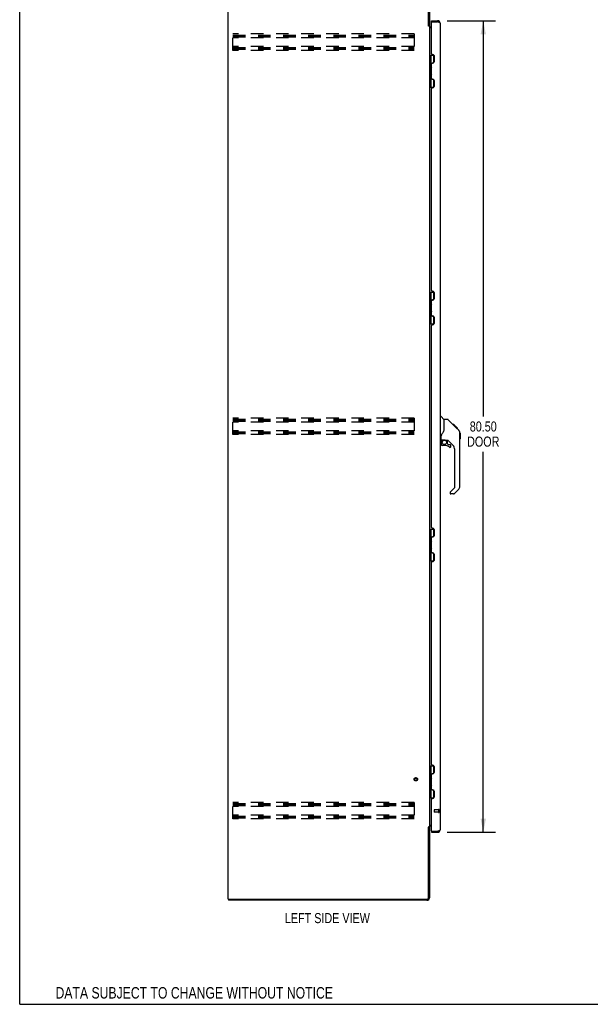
# Model space of a CAD drawing. Header units: inches. Extents: x 0 to 227, y 0 to 147.
# Tile 1 of 41: x 0 to 57, y 0 to 98. Entities that reach past the tile are written whole.
import ezdxf

# ---------------------------------------------------------------- set-up
doc = ezdxf.new("R2010")
doc.units = ezdxf.units.IN
doc.header["$LTSCALE"] = 12.466667
doc.header["$MEASUREMENT"] = 0
doc.linetypes.add('HIDDEN', pattern=[0.2, 0.1, -0.1])
doc.layers.get('0').update_dxf_attribs({"linetype": 'CONTINUOUS'})
for name, color, linetype in [('02___PRT_ALL_AXES', 7, 'CONTINUOUS'), ('DEFAULT_2', 8, 'HIDDEN'), ('DIMENSIONS', 7, 'CONTINUOUS')]:
    doc.layers.add(name, color=color, linetype=linetype)
doc.styles.get("Standard").update_dxf_attribs({"font": 'txt', "width": 0.8})
doc.dimstyles.new('DIMSTYLE_1', dxfattribs={"dimtxt": 1, "dimasz": 1.333333, "dimexe": 0.09, "dimexo": 0.07, "dimgap": 0.0375, "dimtad": 0, "dimtih": 1, "dimtoh": 1, "dimzin": 4, "dimdsep": 46, "dimtxsty": 'Standard', "dimblk": '_FILLED', "dimblk1": '_FILLED', "dimblk2": '_FILLED', "dimcen": 0.09, "dimadec": 0, "dimazin": 0, "dimtfac": 1, "dimtofl": 0, "dimtmove": 0, "dimatfit": 3, "dimldrblk": '_FILLED', "dimfxl": 0, "dimtolj": 1, "dimtzin": 4, "dimarcsym": 0})

# ---------------------------------------------------------------- blocks, each defined once
blk = doc.blocks.new('_FILLED')
at = {"color": 0, "linetype": 'ByBlock'}
blk.add_solid([(0, 0), (-1, 0.2), (-1, -0.2)], dxfattribs=at)
blk = doc.blocks.new('*D4')
at = {"layer": 'DIMENSIONS', "color": 2, "linetype": 'Continuous'}
for p, q in [((42.435, 97.571), (47.234, 97.571)), ((46.034, 97.571), (46.034, 58.321)), ((46.034, 17.071), (46.034, 54.821)), ((42.435, 17.071), (47.234, 17.071))]:
    blk.add_line(p, q, dxfattribs=at)
at = {"layer": 'DIMENSIONS', "color": 2, "linetype": 'Continuous', "xscale": 1.3333333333, "yscale": 1.3333333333, "zscale": 1.3333333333}
for p, rotation in [((46.034, 97.571), 90), ((46.034, 17.071), 270)]:
    blk.add_blockref('_FILLED', p, dxfattribs=dict(at, rotation=rotation))
at = {"layer": 'DIMENSIONS', "color": 2, "linetype": 'Continuous', "insert": (46.034, 57.821), "char_height": 1, "width": 4, "attachment_point": 2, "line_spacing_factor": 0.9}
blk.add_mtext('80.50\\PDOOR', dxfattribs=at)

msp = doc.modelspace()

# ---------------------------------------------------------------- linework, layer by layer
at = {"color": 7, "linetype": 'Continuous'}
for p, q in [((0, 0), (0, 146.667)), ((40.591, 97.081), (40.695, 97.081)), ((40.895, 97.467), (40.895, 97.571)), ((40.915, 97.467), (40.895, 97.467)), ((41.502, 97.571), (41.502, 97.467)), ((40.695, 94.146), (41.138, 94.146)), ((40.734, 90.996), (40.734, 94.146)), ((40.872, 93.356), (40.872, 94.146)), ((41.088, 94.146), (41.088, 93.38)), ((40.808, 93.293), (40.872, 93.356)), ((40.808, 93.293), (40.808, 93.031)), ((40.808, 93.031), (40.872, 92.967)), ((40.824, 93.015), (40.824, 93.309)), ((40.872, 92.175), (40.872, 92.967)), ((41.069, 93.369), (41.008, 93.369)), ((40.808, 92.111), (40.872, 92.175)), ((40.808, 91.85), (40.808, 92.111)), ((40.808, 91.85), (40.872, 91.786)), ((40.824, 91.834), (40.824, 92.128)), ((40.695, 90.996), (41.138, 90.996)), ((40.872, 90.996), (40.872, 91.786)), ((41.008, 91.774), (41.069, 91.774)), ((41.088, 91.763), (41.088, 90.996)), ((40.695, 70.646), (41.138, 70.646)), ((40.734, 67.496), (40.734, 70.646)), ((40.872, 69.856), (40.872, 70.646)), ((41.088, 70.646), (41.088, 69.88)), ((40.808, 69.793), (40.872, 69.856)), ((40.808, 69.793), (40.808, 69.531)), ((40.808, 69.531), (40.872, 69.467)), ((40.824, 69.515), (40.824, 69.809)), ((40.872, 68.675), (40.872, 69.467)), ((41.069, 69.869), (41.008, 69.869)), ((40.808, 68.611), (40.872, 68.675)), ((40.808, 68.35), (40.808, 68.611)), ((40.824, 68.334), (40.824, 68.628)), ((40.695, 67.496), (41.138, 67.496)), ((40.808, 68.35), (40.872, 68.286)), ((40.872, 67.496), (40.872, 68.286)), ((41.008, 68.274), (41.069, 68.274)), ((41.088, 68.263), (41.088, 67.496)), ((41.749, 58.325), (41.811, 58.325)), ((42.136, 58.016), (41.839, 58.314)), ((42.503, 58.01), (42.142, 58.01)), ((42.142, 56.906), (42.142, 58.01)), ((43.324, 57.222), (42.559, 57.987)), ((42.142, 56.968), (42.122, 56.911)), ((43.08, 57.533), (43.013, 57.533)), ((43.088, 57.525), (43.021, 57.525)), ((43.097, 57.516), (43.031, 57.516)), ((43.104, 57.509), (43.037, 57.509)), ((43.112, 57.501), (43.045, 57.501)), ((43.132, 57.481), (43.065, 57.481)), ((43.08, 57.533), (43.407, 57.206)), ((43.154, 57.459), (43.087, 57.459)), ((43.177, 57.436), (43.111, 57.436)), ((43.201, 57.412), (43.134, 57.412)), ((43.225, 57.388), (43.158, 57.388)), ((43.249, 57.364), (43.182, 57.364)), ((43.271, 57.342), (43.204, 57.342)), ((43.291, 57.322), (43.224, 57.322)), ((43.308, 57.305), (43.241, 57.305)), ((43.321, 57.292), (43.255, 57.292)), ((43.326, 57.287), (43.259, 57.287)), ((43.328, 57.285), (43.261, 57.285)), ((43.328, 57.285), (43.261, 57.285)), ((43.329, 57.284), (43.262, 57.284)), ((43.297, 57.249), (43.263, 57.283)), ((43.331, 57.282), (43.264, 57.282)), ((43.336, 57.277), (43.269, 57.277)), ((43.342, 57.271), (43.275, 57.271)), ((43.355, 57.258), (43.288, 57.258)), ((43.324, 57.222), (43.297, 57.249)), ((43.37, 57.243), (43.304, 57.243)), ((43.378, 57.235), (43.311, 57.235)), ((43.385, 57.228), (43.318, 57.228)), ((43.324, 57.222), (43.602, 56.944)), ((43.397, 57.216), (43.33, 57.216)), ((43.402, 57.211), (43.335, 57.211)), ((43.406, 57.207), (43.339, 57.207)), ((43.407, 57.206), (43.34, 57.206)), ((43.407, 57.206), (43.34, 57.206)), ((43.408, 57.205), (43.341, 57.205)), ((43.492, 57.121), (43.408, 57.205)), ((43.425, 57.121), (43.492, 57.121)), ((43.493, 57.12), (43.427, 57.12)), ((43.496, 57.117), (43.429, 57.117)), ((43.493, 57.12), (43.496, 57.117)), ((43.716, 56.688), (43.716, 56.695)), ((43.717, 51.382), (43.717, 56.666)), ((43.729, 56.67), (43.729, 56.083)), ((41.827, 55.943), (41.749, 55.943)), ((41.867, 55.983), (41.867, 56.39)), ((41.867, 55.766), (41.867, 55.528)), ((41.886, 55.985), (42.182, 55.985)), ((41.924, 55.905), (42.004, 55.985)), ((41.93, 55.899), (41.927, 55.902)), ((41.934, 55.895), (41.93, 55.899)), ((41.939, 55.891), (41.934, 55.895)), ((42.454, 55.943), (42.367, 55.943)), ((42.497, 55.612), (42.497, 55.938)), ((43.032, 55.447), (42.531, 55.948)), ((42.182, 55.449), (41.945, 55.449)), ((42.5, 55.603), (42.572, 55.532)), ((42.58, 55.528), (42.733, 55.528)), ((42.812, 55.33), (42.812, 55.449)), ((43.205, 51.296), (43.205, 55.029)), ((42.747, 50.805), (43.182, 51.241)), ((43.602, 51.104), (43.15, 50.651)), ((42.733, 50.772), (42.733, 50.707)), ((43.094, 50.628), (42.812, 50.628)), ((40.695, 47.146), (41.138, 47.146)), ((40.734, 43.996), (40.734, 47.146)), ((40.872, 46.356), (40.872, 47.146)), ((41.088, 47.146), (41.088, 46.38)), ((40.808, 46.293), (40.872, 46.356)), ((40.808, 46.293), (40.808, 46.031)), ((40.808, 46.031), (40.872, 45.967)), ((40.824, 46.015), (40.824, 46.309)), ((40.872, 45.175), (40.872, 45.967)), ((41.069, 46.369), (41.008, 46.369)), ((40.808, 45.111), (40.872, 45.175)), ((40.808, 44.85), (40.808, 45.111)), ((40.824, 44.834), (40.824, 45.128)), ((40.695, 43.996), (41.138, 43.996)), ((40.808, 44.85), (40.872, 44.786)), ((40.872, 43.996), (40.872, 44.786)), ((41.008, 44.774), (41.069, 44.774)), ((41.088, 44.763), (41.088, 43.996)), ((40.695, 23.646), (41.138, 23.646)), ((40.734, 20.496), (40.734, 23.646)), ((40.872, 22.856), (40.872, 23.646)), ((41.088, 23.646), (41.088, 22.88)), ((40.808, 22.793), (40.872, 22.856)), ((40.808, 22.793), (40.808, 22.531)), ((40.808, 22.531), (40.872, 22.467)), ((40.824, 22.515), (40.824, 22.809)), ((40.872, 21.675), (40.872, 22.467)), ((41.069, 22.869), (41.008, 22.869)), ((40.808, 21.611), (40.872, 21.675)), ((40.808, 21.35), (40.808, 21.611)), ((40.824, 21.334), (40.824, 21.628)), ((40.808, 21.35), (40.872, 21.286)), ((40.872, 20.496), (40.872, 21.286)), ((41.008, 21.274), (41.069, 21.274)), ((41.088, 21.263), (41.088, 20.496)), ((40.695, 20.496), (41.138, 20.496)), ((40.591, 17.562), (40.695, 17.562)), ((40.895, 17.175), (40.915, 17.175)), ((40.895, 17.175), (40.895, 17.071)), ((41.502, 17.071), (41.502, 17.175)), ((20.747, 10.425), (20.747, 10.321)), ((0, 0), (226.667, 0))]:
    msp.add_line(p, q, dxfattribs=at)
at = {"color": 3, "linetype": 'Continuous'}
for p, q in [((20.695, 10.425), (20.695, 100.217)), ((40.591, 97.07), (40.591, 100.074)), ((40.695, 100.075), (40.695, 97.068)), ((40.604, 97.047), (40.602, 97.052)), ((40.695, 97.029), (40.62, 97.029)), ((40.695, 97.029), (40.695, 17.614)), ((40.895, 96.873), (40.735, 96.873)), ((40.837, 96.925), (40.895, 96.925)), ((40.895, 97.571), (41.502, 97.571)), ((40.895, 94.297), (40.895, 97.447)), ((40.915, 97.467), (41.502, 97.467)), ((41.749, 97.325), (41.749, 17.318)), ((40.955, 94.237), (41.015, 94.237)), ((41.145, 94.107), (41.145, 93.487)), ((40.895, 91.846), (40.895, 93.297)), ((41.015, 93.357), (40.955, 93.357)), ((40.895, 70.797), (40.895, 90.846)), ((40.955, 91.786), (41.015, 91.786)), ((41.015, 90.906), (40.955, 90.906)), ((41.145, 91.656), (41.145, 91.036)), ((40.955, 70.737), (41.015, 70.737)), ((41.145, 70.607), (41.145, 69.987)), ((40.895, 68.346), (40.895, 69.797)), ((41.015, 69.857), (40.955, 69.857)), ((40.955, 68.286), (41.015, 68.286)), ((41.015, 67.406), (40.955, 67.406)), ((41.145, 68.156), (41.145, 67.536)), ((40.895, 47.297), (40.895, 67.346)), ((40.955, 47.237), (41.015, 47.237)), ((41.145, 47.107), (41.145, 46.487)), ((40.895, 44.846), (40.895, 46.297)), ((41.015, 46.357), (40.955, 46.357)), ((40.955, 44.786), (41.015, 44.786)), ((41.145, 44.656), (41.145, 44.036)), ((40.895, 23.797), (40.895, 43.846)), ((41.015, 43.906), (40.955, 43.906)), ((40.955, 23.737), (41.015, 23.737)), ((41.145, 23.607), (41.145, 22.987)), ((40.895, 21.346), (40.895, 22.797)), ((41.015, 22.857), (40.955, 22.857)), ((40.955, 21.286), (41.015, 21.286)), ((41.145, 21.156), (41.145, 20.536)), ((40.895, 17.195), (40.895, 20.346)), ((41.015, 20.406), (40.955, 20.406)), ((40.695, 17.614), (40.62, 17.614)), ((40.735, 17.769), (40.895, 17.769)), ((40.895, 17.717), (40.837, 17.717)), ((40.591, 10.568), (40.591, 17.573)), ((40.695, 17.575), (40.695, 10.568)), ((40.895, 17.071), (41.502, 17.071)), ((40.915, 17.175), (41.502, 17.175)), ((20.695, 10.425), (40.448, 10.425)), ((40.448, 10.321), (20.747, 10.321))]:
    msp.add_line(p, q, dxfattribs=at)
for points in [[(40.602, 97.052), (40.601, 97.053), (40.6, 97.055), (40.599, 97.056), (40.598, 97.058), (40.597, 97.06), (40.596, 97.062), (40.595, 97.064), (40.593, 97.065), (40.592, 97.067), (40.591, 97.07)], [(40.62, 97.029), (40.618, 97.03), (40.616, 97.032), (40.615, 97.033), (40.613, 97.035), (40.612, 97.036), (40.61, 97.038), (40.609, 97.039), (40.608, 97.041), (40.607, 97.042), (40.606, 97.043), (40.606, 97.045), (40.605, 97.046), (40.604, 97.047)], [(40.71, 96.899), (40.707, 96.9), (40.705, 96.902), (40.702, 96.903), (40.7, 96.905), (40.698, 96.906), (40.697, 96.908), (40.696, 96.909), (40.695, 96.911), (40.695, 96.912), (40.695, 96.914)], [(40.735, 96.873), (40.735, 96.875), (40.735, 96.878), (40.734, 96.88), (40.733, 96.881), (40.732, 96.883), (40.731, 96.885), (40.73, 96.887), (40.728, 96.888), (40.726, 96.89), (40.724, 96.891), (40.722, 96.893), (40.72, 96.894), (40.717, 96.895), (40.715, 96.897), (40.71, 96.899)], [(41.596, 97.432), (41.581, 97.438), (41.566, 97.444), (41.55, 97.449), (41.534, 97.455), (41.518, 97.461), (41.502, 97.467)], [(41.749, 97.325), (41.748, 97.331), (41.746, 97.337), (41.744, 97.343), (41.74, 97.349), (41.735, 97.354), (41.73, 97.36), (41.723, 97.366), (41.716, 97.372), (41.707, 97.378), (41.698, 97.384), (41.687, 97.39), (41.676, 97.396), (41.665, 97.402), (41.652, 97.408), (41.639, 97.414), (41.625, 97.42), (41.611, 97.426), (41.596, 97.432)], [(40.604, 17.595), (40.602, 17.591), (40.601, 17.589), (40.6, 17.588), (40.599, 17.586), (40.598, 17.584), (40.597, 17.583), (40.596, 17.581), (40.595, 17.579), (40.593, 17.577), (40.592, 17.575), (40.591, 17.573)], [(40.62, 17.614), (40.618, 17.612), (40.616, 17.611), (40.615, 17.609), (40.613, 17.608), (40.612, 17.606), (40.61, 17.605), (40.609, 17.603), (40.608, 17.602), (40.607, 17.6), (40.606, 17.599), (40.606, 17.598), (40.605, 17.596), (40.604, 17.595)], [(40.715, 17.746), (40.71, 17.743), (40.707, 17.742), (40.705, 17.741), (40.702, 17.739), (40.7, 17.738), (40.698, 17.736), (40.697, 17.735), (40.696, 17.733), (40.695, 17.732), (40.695, 17.73), (40.695, 17.729)], [(40.735, 17.769), (40.735, 17.767), (40.735, 17.765), (40.734, 17.763), (40.733, 17.761), (40.732, 17.759), (40.731, 17.758), (40.73, 17.756), (40.728, 17.754), (40.726, 17.753), (40.724, 17.751), (40.722, 17.75), (40.72, 17.749), (40.717, 17.747), (40.715, 17.746)], [(41.502, 17.175), (41.518, 17.181), (41.534, 17.187), (41.55, 17.193), (41.566, 17.199), (41.581, 17.205)], [(41.581, 17.205), (41.596, 17.211), (41.611, 17.217), (41.625, 17.223), (41.639, 17.229), (41.652, 17.235), (41.665, 17.241), (41.676, 17.247), (41.687, 17.252), (41.698, 17.258), (41.707, 17.264), (41.716, 17.27), (41.723, 17.276), (41.73, 17.282), (41.735, 17.288), (41.74, 17.294), (41.744, 17.3), (41.746, 17.306), (41.748, 17.312), (41.749, 17.318)]]:
    msp.add_lwpolyline(points, dxfattribs=at)
at = {"color": 7, "linetype": 'Continuous'}
for points in [[(42.559, 57.987), (42.551, 57.994), (42.543, 58), (42.534, 58.004), (42.524, 58.008), (42.514, 58.01), (42.503, 58.01)], [(42.122, 56.911), (42.091, 56.842), (42.054, 56.771), (42.012, 56.699), (41.965, 56.625), (41.92, 56.56)], [(43.263, 57.283), (43.241, 57.305), (43.219, 57.327), (43.197, 57.349)], [(43.717, 56.666), (43.716, 56.695), (43.711, 56.736), (43.701, 56.777), (43.687, 56.816), (43.669, 56.854), (43.647, 56.889), (43.622, 56.922), (43.602, 56.944)], [(41.92, 56.56), (41.909, 56.544), (41.894, 56.515), (41.882, 56.483), (41.873, 56.449), (41.868, 56.414), (41.867, 56.39)], [(41.939, 55.891), (41.929, 55.881), (41.921, 55.87), (41.913, 55.858), (41.906, 55.846), (41.9, 55.833), (41.895, 55.82), (41.892, 55.807), (41.889, 55.793), (41.887, 55.78), (41.887, 55.766)], [(41.927, 55.902), (41.926, 55.903), (41.925, 55.904), (41.925, 55.905), (41.924, 55.905)], [(42.182, 55.985), (42.188, 55.985), (42.208, 55.984), (42.229, 55.981), (42.25, 55.977), (42.27, 55.972), (42.288, 55.967), (42.304, 55.962), (42.318, 55.957), (42.33, 55.952), (42.34, 55.949), (42.349, 55.946), (42.358, 55.944)], [(42.358, 55.944), (42.365, 55.943), (42.366, 55.943)]]:
    msp.add_lwpolyline(points, dxfattribs=at)
msp.add_circle((42.182, 55.745), 0.217, dxfattribs=at)
at = {"color": 3, "linetype": 'Continuous'}
for centre, radius, start, end in [((40.837, 97.068), 0.142, 180, 270), ((40.915, 97.447), 0.02, 90, 180), ((41.502, 97.325), 0.246, 0, 90), ((40.955, 94.297), 0.06, 180, 270), ((41.015, 94.107), 0.13, 0, 90), ((40.955, 93.297), 0.06, 90, 180), ((41.015, 93.487), 0.13, 270, 360), ((40.955, 91.846), 0.06, 180, 270), ((40.955, 90.846), 0.06, 90, 180), ((41.015, 91.656), 0.13, 0, 90), ((41.015, 91.036), 0.13, 270, 360), ((40.955, 70.797), 0.06, 180, 270), ((41.015, 70.607), 0.13, 0, 90), ((40.955, 69.797), 0.06, 90, 180), ((41.015, 69.987), 0.13, 270, 360), ((40.955, 68.346), 0.06, 180, 270), ((40.955, 67.346), 0.06, 90, 180), ((41.015, 68.156), 0.13, 0, 90), ((41.015, 67.536), 0.13, 270, 360), ((40.955, 47.297), 0.06, 180, 270), ((41.015, 47.107), 0.13, 0, 90), ((40.955, 46.297), 0.06, 90, 180), ((41.015, 46.487), 0.13, 270, 360), ((40.955, 44.846), 0.06, 180, 270), ((41.015, 44.656), 0.13, 0, 90), ((41.015, 44.036), 0.13, 270, 360), ((40.955, 43.846), 0.06, 90, 180), ((40.955, 23.797), 0.06, 180, 270), ((41.015, 23.607), 0.13, 0, 90), ((40.955, 22.797), 0.06, 90, 180), ((41.015, 22.987), 0.13, 270, 360), ((40.955, 21.346), 0.06, 180, 270), ((41.015, 21.156), 0.13, 0, 90), ((41.015, 20.536), 0.13, 270, 360), ((40.955, 20.346), 0.06, 90, 180), ((40.837, 17.575), 0.142, 90, 180), ((40.915, 17.195), 0.02, 180, 270), ((41.502, 17.318), 0.246, 270, 360), ((40.448, 10.568), 0.246, 270, 360), ((40.448, 10.568), 0.143, 270, 360)]:
    msp.add_arc(centre, radius, start, end, dxfattribs=at)
at = {"color": 7, "linetype": 'Continuous'}
for centre, radius, start, end in [((41.502, 97.325), 0.142, 48.66114, 90), ((41.585, 97.181), 0.26, 90, 92.59369), ((40.809, 93.265), 0.116, 34.18209, 57.15809), ((40.809, 93.059), 0.116, 302.84191, 317.60993), ((41.344, 92.792), 0.472, 162.1337, 180), ((41.344, 92.351), 0.472, 180, 197.86631), ((40.809, 92.084), 0.116, 42.39007, 57.15809), ((40.809, 91.878), 0.116, 302.84191, 325.8187), ((40.809, 69.765), 0.116, 34.18209, 57.15809), ((40.809, 69.559), 0.116, 302.84191, 317.60993), ((41.344, 69.292), 0.472, 162.1337, 180), ((41.344, 68.851), 0.472, 180, 197.86631), ((40.809, 68.584), 0.116, 42.39007, 57.15809), ((40.809, 68.378), 0.116, 302.84191, 325.8187), ((41.811, 58.286), 0.0394, 45, 90), ((42.123, 58.002), 0.0197, 0, 45), ((43.709, 56.67), 0.0197, 0, 68.93953), ((41.827, 55.983), 0.0394, 270, 360), ((41.886, 56.004), 0.0197, 180, 270), ((42.063, 55.766), 0.197, 135, 180), ((42.454, 55.746), 0.197, 52.51213, 90), ((43.709, 56.083), 0.0197, 293.60704, 360), ((41.945, 55.528), 0.0787, 180, 270), ((42.182, 54.662), 0.787, 50.4788, 90), ((42.508, 55.612), 0.0118, 180, 225), ((42.58, 55.54), 0.0118, 225, 270), ((42.733, 55.33), 0.0787, 230.4788, 360), ((42.733, 55.449), 0.0787, 0, 90), ((42.615, 55.029), 0.591, 0, 45), ((42.78, 50.772), 0.0472, 135, 180), ((43.126, 51.296), 0.0787, 315, 360), ((43.323, 51.382), 0.394, 315, 360), ((42.812, 50.707), 0.0787, 180, 270), ((43.094, 50.707), 0.0787, 270, 315), ((40.809, 46.265), 0.116, 34.18209, 57.15809), ((40.809, 46.059), 0.116, 302.84191, 317.60993), ((41.344, 45.792), 0.472, 162.1337, 180), ((41.344, 45.351), 0.472, 180, 197.86631), ((40.809, 45.084), 0.116, 42.39007, 57.15809), ((40.809, 44.878), 0.116, 302.84191, 325.8187), ((40.809, 22.765), 0.116, 34.18209, 57.15809), ((40.809, 22.559), 0.116, 302.84191, 317.60993), ((41.344, 22.292), 0.472, 162.1337, 180), ((41.344, 21.851), 0.472, 180, 197.86631), ((40.809, 21.584), 0.116, 42.39007, 57.15809), ((40.809, 21.378), 0.116, 302.84191, 325.8187), ((41.502, 17.318), 0.142, 270, 311.33886), ((41.585, 17.461), 0.26, 267.37257, 270)]:
    msp.add_arc(centre, radius, start, end, dxfattribs=at)
at = {"layer": '02___PRT_ALL_AXES', "color": 8, "linetype": 'HIDDEN'}
for p, q in [((41.602, 19.299), (41.155, 19.299)), ((41.602, 19.051), (41.155, 19.051)), ((41.602, 19.299), (41.602, 19.051))]:
    msp.add_line(p, q, dxfattribs=at)
msp.add_circle((39.341, 22.321), 0.124, dxfattribs=at)
at = {"layer": 'DEFAULT_2', "color": 8, "linetype": 'HIDDEN'}
for p, q in [((21.174, 94.634), (21.174, 96.259)), ((39.174, 96.259), (21.174, 96.259)), ((21.174, 96.155), (39.174, 96.155)), ((21.174, 96.065), (39.174, 96.065)), ((21.174, 95.988), (39.174, 95.988)), ((39.174, 95.884), (21.174, 95.884)), ((39.174, 96.259), (39.174, 94.634)), ((39.174, 95.009), (21.174, 95.009)), ((21.174, 94.905), (39.174, 94.905)), ((21.174, 94.815), (39.174, 94.815)), ((21.174, 94.738), (39.174, 94.738)), ((39.174, 94.634), (21.174, 94.634)), ((21.174, 56.509), (21.174, 58.134)), ((39.174, 58.134), (21.174, 58.134)), ((21.174, 58.03), (39.174, 58.03)), ((21.174, 57.94), (39.174, 57.94)), ((21.174, 57.863), (39.174, 57.863)), ((39.174, 57.759), (21.174, 57.759)), ((39.174, 58.134), (39.174, 56.509)), ((39.174, 56.884), (21.174, 56.884)), ((21.174, 56.78), (39.174, 56.78)), ((21.174, 56.69), (39.174, 56.69)), ((21.174, 56.613), (39.174, 56.613)), ((39.174, 56.509), (21.174, 56.509)), ((39.174, 20.009), (21.174, 20.009)), ((21.174, 18.384), (21.174, 20.009)), ((21.174, 19.905), (39.174, 19.905)), ((21.174, 19.815), (39.174, 19.815)), ((21.174, 19.738), (39.174, 19.738)), ((39.174, 19.634), (21.174, 19.634)), ((39.174, 20.009), (39.174, 18.384)), ((39.174, 18.759), (21.174, 18.759)), ((21.174, 18.655), (39.174, 18.655)), ((21.174, 18.565), (39.174, 18.565)), ((41.145, 19.289), (41.145, 19.061)), ((41.602, 19.317), (41.602, 19.033)), ((41.645, 19.317), (41.645, 19.033)), ((21.174, 18.488), (39.174, 18.488)), ((39.174, 18.384), (21.174, 18.384))]:
    msp.add_line(p, q, dxfattribs=at)
for radius in [0.164, 0.124]:
    msp.add_circle((39.341, 22.321), radius, dxfattribs=at)
for centre, radius, start, end in [((41.155, 19.289), 0.01, 90, 180), ((41.155, 19.061), 0.01, 180, 270), ((41.623, 19.317), 0.0215, 0, 180), ((41.623, 19.033), 0.0215, 180, 360)]:
    msp.add_arc(centre, radius, start, end, dxfattribs=at)

# ---------------------------------------------------------------- texts
at = {"layer": 'DIMENSIONS', "color": 2, "linetype": 'Continuous', "attachment_point": 2, "line_spacing_factor": 0.9}
for s, insert, char_height, width in [('LEFT SIDE VIEW', (30.558, 9.052), 1, 11.2), ('DATA SUBJECT TO CHANGE WITHOUT NOTICE', (17.335, 1.706), 1.13333, 33.54667)]:
    msp.add_mtext(s, dxfattribs=dict(at, insert=insert, char_height=char_height, width=width))

# ---------------------------------------------------------------- dimensions: what is measured, and where the dimension line sits
at = {"layer": 'DIMENSIONS', "color": 2, "linetype": 'Continuous'}
dim = msp.add_linear_dim(base=(46.034, 97.571), p1=(42.365, 17.071), p2=(42.365, 97.571), angle=90, text='<>\\PDOOR', dimstyle='DIMSTYLE_1', dxfattribs=at)
dim.commit()
dim.dimension.update_dxf_attribs({"geometry": '*D4', "text_midpoint": (46.034, 56.571), "dimtype": 160})

doc.saveas('drawing.dxf')
